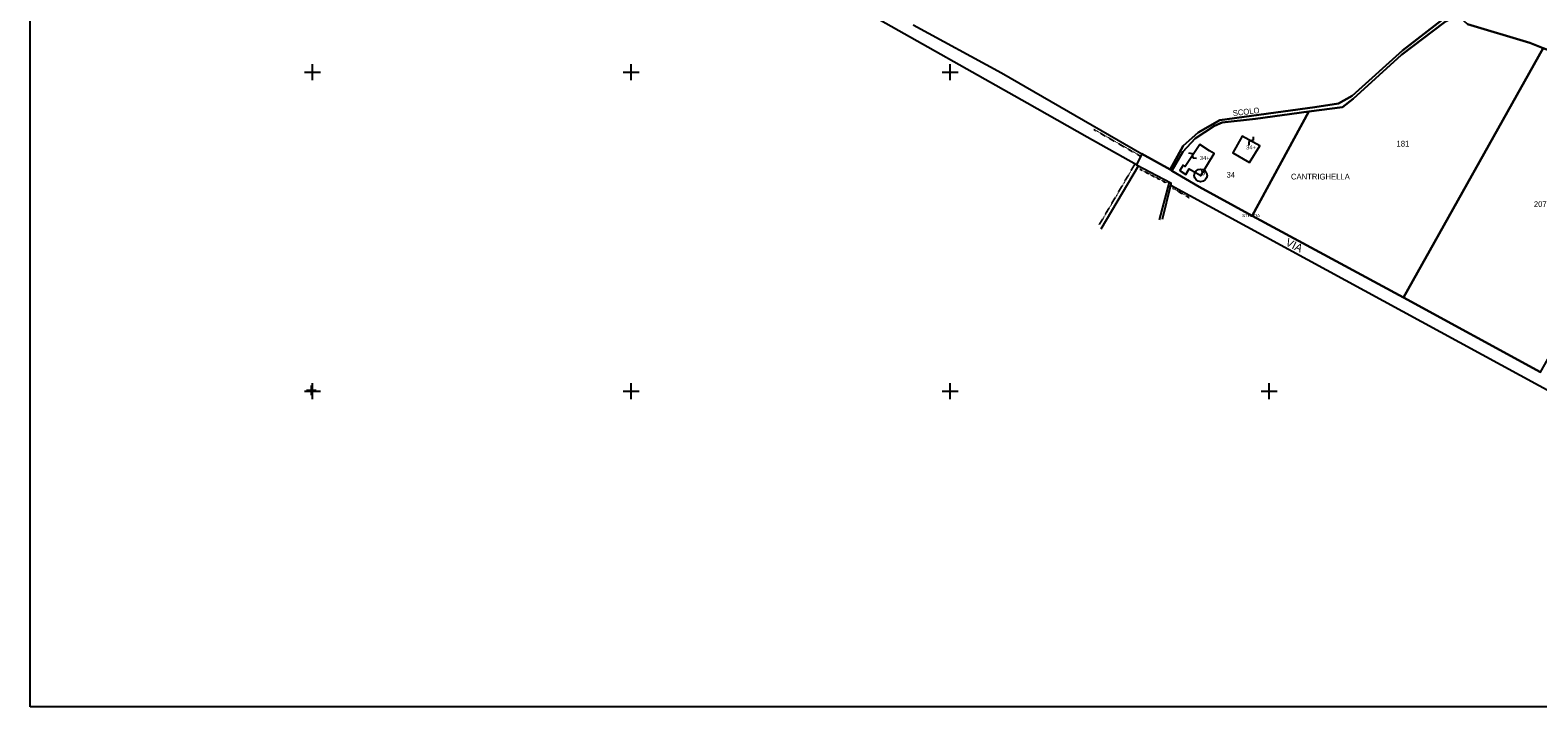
# Model space of a CAD drawing. Header units: metres. Extents: x 14423 to 16319, y -19798 to -18535.
# Tile 1 of 12: x 14423 to 15369, y -19798 to -19374. Entities that reach past the tile are written whole.
import ezdxf

# ---------------------------------------------------------------- set-up
doc = ezdxf.new("R2010")
doc.units = ezdxf.units.M
doc.linetypes.add('CONTINUA', pattern=[0])
doc.linetypes.add('TRATTO-PUNTO', pattern=[0.4, 0.15, -0.125, 0, -0.125])
for name, color, linetype in [('ACQUE', 4, 'CONTINUA'), ('CONFINE', 3, 'CONTINUA'), ('FABBRICATI', 1, 'CONTINUA'), ('FIDUCIALI', 5, 'CONTINUA'), ('LINEEVARIE', 6, 'CONTINUA'), ('PARTICELLE', 7, 'CONTINUA'), ('SIMBOLI', 6, 'CONTINUA'), ('STRADE', 8, 'CONTINUA'), ('TESTI', 3, 'CONTINUA')]:
    doc.layers.add(name, color=color, linetype=linetype)

# ---------------------------------------------------------------- blocks, each defined once
blk = doc.blocks.new('20', base_point=(5, 5))
at = {"layer": 'SIMBOLI'}
blk.add_circle((5, 5), 4, dxfattribs=at)
blk.add_point((5, 5), dxfattribs=at)
blk = doc.blocks.new('1', base_point=(5, 5))
at = {"layer": 'SIMBOLI'}
for p, q in [((2, 5), (8, 5)), ((5, 2), (5, 8))]:
    blk.add_line(p, q, dxfattribs=at)
blk = doc.blocks.new('3', base_point=(5, 5))
at = {"layer": 'SIMBOLI'}
for p, q in [((5, 0), (5, 10)), ((0, 5), (10, 5))]:
    blk.add_line(p, q, dxfattribs=at)
blk = doc.blocks.new('9', base_point=(5, 5))
at = {"layer": 'SIMBOLI'}
for p, q in [((2, 5), (4, 6)), ((4, 6), (6, 4)), ((6, 4), (8, 5))]:
    blk.add_line(p, q, dxfattribs=at)

msp = doc.modelspace()

# ---------------------------------------------------------------- linework, layer by layer
at = {"layer": 'ACQUE'}
msp.add_lwpolyline([(15308.565, -19367.094), (15283.68, -19386.381), (15252.141, -19414.892), (15243.592, -19419.588), (15228.762, -19422.056), (15169.104, -19430.012), (15155.433, -19437.93), (15146.134, -19446.182), (15137.965, -19461.149), (15137.965, -19461.149), (15138.891, -19461.843), (15145.844, -19449.984), (15153.62, -19441.706), (15165.666, -19433.764), (15170.601, -19431.507), (15191.425, -19429.245), (15224.937, -19424.76), (15246.02, -19422.029), (15252.782, -19416.755), (15283.066, -19389.074), (15309.673, -19368.896)], dxfattribs=at)
at = {"layer": 'CONFINE'}
msp.add_lwpolyline([(14976.781, -19370.332), (15032.201, -19400.389), (15120.078, -19451.162), (15116.795, -19458.05), (15138.464, -19469.495), (15138.437, -19470.913), (15393.097, -19609.353)], dxfattribs=at)
at = {"layer": 'FABBRICATI'}
for points in [[(15162.633, -19449.256), (15156.457, -19445.43), (15147.426, -19459.161), (15146.047, -19458.394), (15144.015, -19461.709), (15144.29, -19461.907), (15147.682, -19464.168), (15149.784, -19460.661), (15157.182, -19464.868), (15165.595, -19451.088), (15162.633, -19449.256)], [(15187.736, -19456.746), (15194.202, -19446.11), (15183.136, -19440.164), (15177.223, -19450.538), (15187.736, -19456.746)]]:
    msp.add_lwpolyline(points, close=True, dxfattribs=at)
at = {"layer": 'LINEEVARIE', "color": 2}
msp.add_lwpolyline([(14423, -19798), (14423, -18535), (16319, -18535), (16319, -19798), (14423, -19798)], dxfattribs=at)
at = {"layer": 'LINEEVARIE'}
for points in [[(15116.795, -19458.05), (15085.99, -19440.678), (15048.216, -19419.521), (14948.11, -19363.073), (14890.202, -19331.155), (14858.593, -19314.302), (14834.007, -19301.436), (14818.395, -19293.892), (14778.985, -19272.053), (14735.69, -19248.656), (14690.963, -19224.624), (14657.401, -19206.385), (14649.357, -19204.997), (14643.117, -19205.199), (14634.04, -19217.498), (14626.334, -19229.876)], [(15094.593, -19498.207), (15118.124, -19458.752)], [(15131.297, -19492.547), (15137.497, -19468.985)], [(15133.118, -19492.163), (15138.437, -19470.913)]]:
    msp.add_lwpolyline(points, dxfattribs=at)
at = {"layer": 'LINEEVARIE', "linetype": 'TRATTO-PUNTO'}
for points in [[(15090.121, -19435.902), (15119.367, -19452.654)], [(15093.634, -19495.539), (15115.826, -19457.762)], [(15118.923, -19460.75), (15135.671, -19469.439)], [(15139.484, -19472.719), (15149.787, -19478.577)]]:
    msp.add_lwpolyline(points, dxfattribs=at)
at = {"layer": 'PARTICELLE'}
for points in [[(15318.402, -19364.491), (15324.41, -19369.872), (15363.496, -19381.692), (15371.777, -19384.865), (15397.118, -19394.614), (15433.111, -19421.37), (15456.669, -19433.493), (15550.284, -19264.906), (15475.569, -19214.519), (15438.958, -19280.32), (15427.143, -19307.599), (15423.844, -19313.526), (15420.547, -19316.617), (15417.714, -19320.106), (15411.29, -19324.362), (15333.376, -19356.968), (15318.402, -19364.491)], [(15224.937, -19424.76), (15189.374, -19490.035), (15284.229, -19541.261), (15371.777, -19384.865), (15363.496, -19381.692), (15324.41, -19369.872), (15318.402, -19364.491), (15309.673, -19368.896), (15283.066, -19389.074), (15252.782, -19416.755), (15246.02, -19422.029), (15224.937, -19424.76)], [(15284.229, -19541.261), (15370.15, -19588.065), (15405.646, -19524.907), (15422.179, -19495.489), (15454.333, -19438.278), (15475.215, -19449.969), (15481.359, -19453.408), (15484.283, -19448.21), (15456.669, -19433.493), (15433.111, -19421.37), (15397.118, -19394.614), (15371.777, -19384.865), (15284.229, -19541.261)], [(15189.374, -19490.035), (15224.937, -19424.76), (15191.425, -19429.245), (15170.601, -19431.507), (15165.666, -19433.764), (15153.62, -19441.706), (15145.844, -19449.984), (15138.891, -19461.843), (15156.121, -19471.993), (15189.374, -19490.035)]]:
    msp.add_lwpolyline(points, close=True, dxfattribs=at)
msp.add_lwpolyline([(14976.781, -19370.332), (15032.201, -19400.389), (15120.078, -19451.162), (15120.078, -19451.162), (15137.965, -19461.149), (15146.134, -19446.182), (15155.433, -19437.93), (15169.104, -19430.012), (15228.762, -19422.056), (15243.592, -19419.588), (15252.141, -19414.892), (15283.68, -19386.381), (15308.565, -19367.094)], dxfattribs=at)
at = {"layer": 'STRADE'}
msp.add_lwpolyline([(15370.15, -19588.065), (15284.229, -19541.261), (15189.374, -19490.035), (15156.121, -19471.993), (15138.891, -19461.843), (15137.965, -19461.149), (15120.078, -19451.162), (15116.795, -19458.05), (15138.464, -19469.495), (15138.437, -19470.913), (15393.097, -19609.353)], dxfattribs=at)

# ---------------------------------------------------------------- block references
at = {"layer": 'FIDUCIALI'}
msp.add_blockref('20', (15157.062, -19464.738), dxfattribs=at)
at = {"layer": 'SIMBOLI'}
for name, p in [('3', (14600, -19400)), ('3', (14800, -19400)), ('3', (15000, -19400)), ('3', (14600, -19600)), ('1', (14599.401, -19599.477)), ('3', (14800, -19600)), ('3', (15000, -19600)), ('3', (15200, -19600))]:
    msp.add_blockref(name, p, dxfattribs=at)
for p, rotation in [((15188.669, -19443.137), 241.749), ((15151.942, -19452.296), 326.667)]:
    msp.add_blockref('9', p, dxfattribs=dict(at, rotation=rotation))

# ---------------------------------------------------------------- texts
at = {"layer": 'FABBRICATI', "color": 7}
for p in [(15185.593, -19448.455), (15156.59, -19455.149)]:
    msp.add_text('34+', height=2.6, dxfattribs=at).set_placement(p)
at = {"layer": 'FIDUCIALI'}
msp.add_text('9', height=4, dxfattribs=at).set_placement((15157.062, -19464.738))
at = {"layer": 'PARTICELLE', "color": 7}
for s, p in [('181', (15279.894, -19446.642)), ('34', (15173.283, -19466.173)), ('207', (15366.035, -19484.542))]:
    msp.add_text(s, height=3.6, dxfattribs=at).set_placement(p)
at = {"layer": 'STRADE', "color": 7}
msp.add_text('STRADA', height=2, dxfattribs=at).set_placement((15183.101, -19490.907))
at = {"layer": 'TESTI', "color": 3}
for s, height, rotation, p in [('SCOLO', 3.6, 6.418, (15177.386, -19427.549)), ('VIA', 5, 333.486, (15209.808, -19508.4))]:
    msp.add_text(s, height=height, rotation=rotation, dxfattribs=at).set_placement(p)
msp.add_text('CANTRIGHELLA', height=3.6, dxfattribs=at).set_placement((15213.704, -19467.311))

doc.saveas('drawing.dxf')
